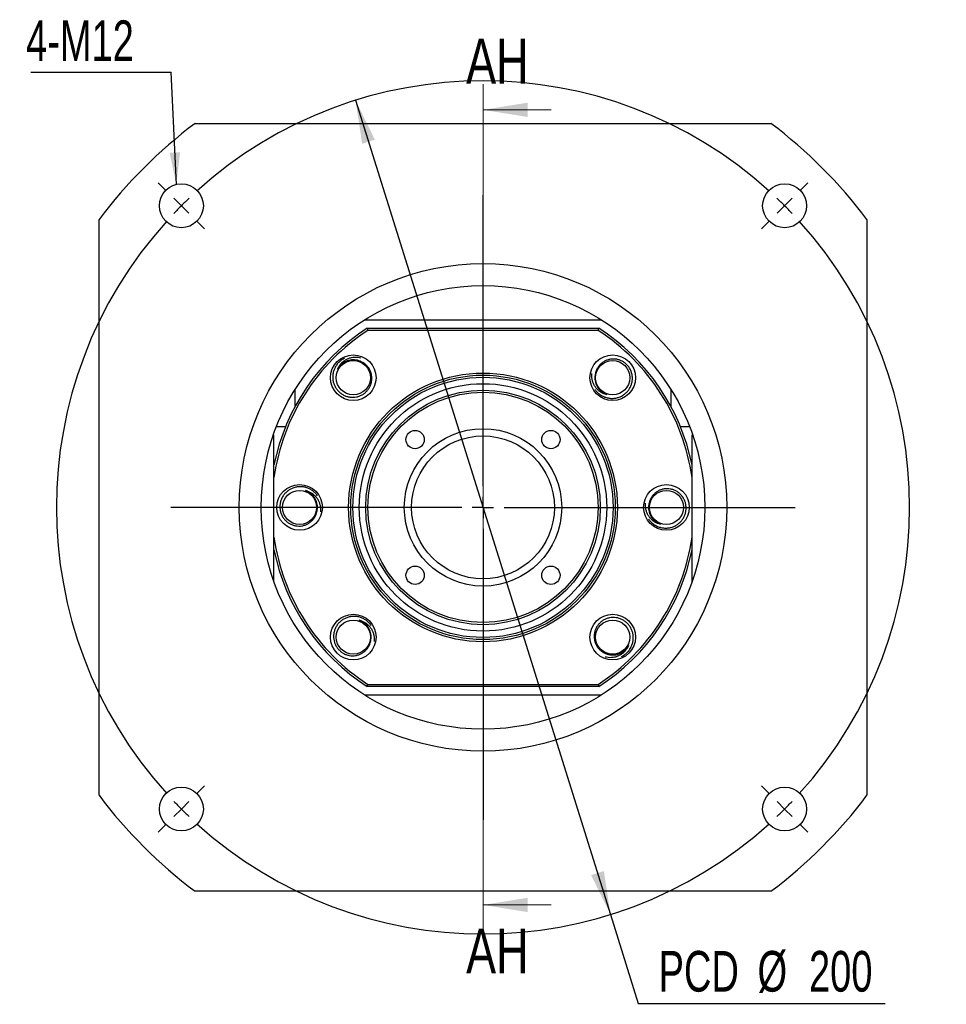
# Model space of a CAD drawing. Header units: millimetres. Extents: x 21 to 284, y 7 to 205.
# Tile 1 of 6: x 21 to 93, y 14 to 91. Entities that reach past the tile are written whole.
import ezdxf

# ---------------------------------------------------------------- set-up
doc = ezdxf.new("R2010")
doc.units = ezdxf.units.MM
doc.layers.add('圖層0', color=7, linetype='Continuous')
doc.styles.add('SLDTEXTSTYLE0', font='TXT', dxfattribs={"width": 0.7})
doc.styles.add('SLDTEXTSTYLE3', font='TXT', dxfattribs={"width": 0.75})
doc.dimstyles.new('SLDDIMSTYLE1', dxfattribs={"dimtxt": 3.389974, "dimasz": 2.5, "dimexe": 0, "dimexo": 0.0625, "dimgap": 0.847493, "dimtad": 0, "dimtih": 1, "dimtoh": 1, "dimlfac": 3, "dimrnd": 1e-09, "dimzin": 12, "dimdsep": 46, "dimtxsty": 'SLDTEXTSTYLE0', "dimsah": 1, "dimcen": 0, "dimadec": 0, "dimazin": 3, "dimtfac": 1, "dimtmove": 0, "dimatfit": 3, "dimfxl": 0, "dimfrac": 2, "dimtolj": 1, "dimtzin": 12, "dimarcsym": 0})
doc.dimstyles.new('SLDDIMSTYLE2', dxfattribs={"dimtxt": 0.18, "dimasz": 2.5, "dimexe": 0, "dimexo": 0.0625, "dimgap": 0, "dimtad": 0, "dimtih": 1, "dimtoh": 1, "dimdec": 0, "dimrnd": 1e-09, "dimzin": 0, "dimdsep": 46, "dimtxsty": 'Standard', "dimsah": 1, "dimcen": 0.09, "dimadec": 0, "dimazin": 0, "dimtfac": 2.5, "dimtdec": 0, "dimtofl": 0, "dimtmove": 0, "dimatfit": 3, "dimfxl": 0, "dimfrac": 2, "dimtolj": 1, "dimtzin": 0, "dimarcsym": 0})

# ---------------------------------------------------------------- blocks, each defined once
blk = doc.blocks.new('_D')
at = {"layer": '圖層0', "color": 7}
for p, q in [((46.904, 84.626), (66.824, 21.005)), ((66.824, 21.005), (68.999, 14.059)), ((68.999, 14.059), (88.302, 14.059))]:
    blk.add_line(p, q, dxfattribs=at)
for points in [[(46.904, 84.626), (47.42, 81.235), (48.415, 81.547)], [(66.824, 21.005), (66.309, 24.396), (65.313, 24.084)]]:
    blk.add_solid(points, dxfattribs=at)
at = {"layer": '圖層0', "color": 7, "char_height": 3.175, "attachment_point": 1, "style": 'SLDTEXTSTYLE0'}
for s, insert in [('PCD', (70.586, 18.152)), ('%%c', (78.318, 18.152)), ('200', (82.34, 18.152))]:
    blk.add_mtext(s, dxfattribs=dict(at, insert=insert))
blk = doc.blocks.new('SW_NOTE_0')
at = {"layer": '圖層0', "color": 0}
blk.add_line((-10.952, 0), (0, 0), dxfattribs=at)
at = {"layer": '圖層0', "color": 0, "insert": (-11.332, 4.055), "char_height": 3.175, "attachment_point": 1, "style": 'SLDTEXTSTYLE0'}
blk.add_mtext('4-M12', dxfattribs=at)
blk = doc.blocks.new('SW_CENTERMARKSYMBOL_0')
at = {"layer": '圖層0', "color": 0}
for p, q in [((-48.319, 1.179), (-48.944, 1.803)), ((1.179, 1.179), (1.803, 1.803)), ((-23.57, -21.904), (-23.57, 0.833)), ((-47.14, 0), (-47.73, 0.589)), ((-47.14, 0), (-46.551, -0.589)), ((0, 0), (-0.589, -0.589)), ((0, 0), (0.589, 0.589)), ((-45.962, -1.179), (-45.337, -1.803)), ((-1.179, -1.179), (-1.803, -1.803)), ((-23.57, -23.57), (-23.57, -22.737)), ((-25.237, -23.57), (-47.974, -23.57)), ((-23.57, -23.57), (-24.404, -23.57)), ((-23.57, -23.57), (-23.57, -24.404)), ((-23.57, -23.57), (-22.737, -23.57)), ((-21.904, -23.57), (0.833, -23.57)), ((-23.57, -25.237), (-23.57, -47.974)), ((-45.962, -45.962), (-45.337, -45.337)), ((-1.179, -45.962), (-1.803, -45.337)), ((-47.14, -47.14), (-46.551, -46.551)), ((0, -47.14), (-0.589, -46.551)), ((-47.14, -47.14), (-47.73, -47.73)), ((0, -47.14), (0.589, -47.73)), ((-48.319, -48.319), (-48.944, -48.944)), ((1.179, -48.319), (1.803, -48.944))]:
    blk.add_line(p, q, dxfattribs=at)
for start, end in [(47.86479, 132.13521), (135, 136.43239), (133.56761, 135), (45, 46.43239), (43.56761, 45), (137.86479, 222.13521), (317.86479, 42.13521), (223.56761, 225), (315, 316.43239), (225, 226.43239), (313.56761, 315), (227.86479, 312.13521)]:
    blk.add_arc((-23.57, -23.57), 33.333, start, end, dxfattribs=at)

msp = doc.modelspace()

# ---------------------------------------------------------------- linework, layer by layer
at = {"color": 7, "linetype": 'Continuous', "lineweight": 18}
for p, q in [((56.8643, 85.8821), (56.8643, 19.7487)), ((62.1843, 83.8821), (56.8643, 83.8821)), ((62.1843, 21.7487), (56.8643, 21.7487))]:
    msp.add_line(p, q, dxfattribs=at)
at = {"color": 7, "linetype": 'Continuous', "lineweight": 25}
for p, q in [((34.3643, 82.8154), (79.3643, 82.8154)), ((26.8643, 30.3154), (26.8643, 75.3154)), ((86.8643, 75.3154), (86.8643, 30.3154)), ((47.6267, 67.4821), (66.1019, 67.4821)), ((47.8211, 66.8154), (47.8704, 66.6487)), ((47.8211, 66.8154), (65.9074, 66.8154)), ((65.8581, 66.6487), (47.8704, 66.6487)), ((65.8581, 66.6487), (65.9074, 66.8154)), ((42.1976, 60.7316), (42.1976, 62.053)), ((71.5309, 62.053), (71.5309, 60.7316)), ((40.5309, 58.4821), (40.4834, 58.4821)), ((40.5309, 47.0131), (40.5309, 58.4821)), ((40.7294, 59.1487), (41.4478, 59.1487)), ((72.2807, 59.1487), (72.9991, 59.1487)), ((73.1976, 47.0131), (73.1976, 58.4821)), ((73.1976, 58.4821), (73.2451, 58.4821)), ((47.8211, 38.8154), (47.8704, 38.9821)), ((65.9074, 38.8154), (47.8211, 38.8154)), ((47.8704, 38.9821), (65.8581, 38.9821)), ((65.8581, 38.9821), (65.9074, 38.8154)), ((66.1019, 38.1487), (47.6267, 38.1487)), ((79.3643, 22.8154), (34.3643, 22.8154))]:
    msp.add_line(p, q, dxfattribs=at)
for centre, radius in [((33.294, 76.3856), 1.7167), ((80.4345, 76.3856), 1.7167), ((56.8643, 52.8154), 19.05), ((56.8643, 52.8154), 17.3333), ((46.7291, 62.9506), 1.7833), ((66.9995, 62.9506), 1.7833), ((46.7291, 62.9506), 1.3333), ((66.9995, 62.9506), 1.3333), ((56.8643, 52.8154), 10.5), ((56.8643, 52.8154), 10.3333), ((56.8643, 52.8154), 10.1667), ((56.8643, 52.8154), 9.6667), ((56.8643, 52.8154), 9.1667), ((56.8643, 52.8154), 9), ((56.8643, 52.8154), 6.15), ((51.561, 58.1187), 0.7167), ((62.1676, 58.1187), 0.7167), ((56.8643, 52.8154), 5.5833), ((42.5309, 52.8154), 1.7833), ((42.5309, 52.8154), 1.3333), ((71.1976, 52.8154), 1.7833), ((71.1976, 52.8154), 1.3333), ((51.561, 47.5121), 0.7167), ((62.1676, 47.5121), 0.7167), ((46.7291, 42.6802), 1.7833), ((46.7291, 42.6802), 1.3333), ((66.9995, 42.6802), 1.7833), ((66.9995, 42.6802), 1.3333), ((33.294, 29.2452), 1.7167), ((80.4345, 29.2452), 1.7167)]:
    msp.add_circle(centre, radius, dxfattribs=at)
for radius, start, end in [(37.5, 126.869898, 143.130102), (37.5, 36.869898, 53.130102), (16.6667, 122.85988, 168.521659), (16.5, 123.030152, 171.849462), (16.5, 8.150538, 56.969848), (16.6667, 11.478341, 57.14012), (16.5, 188.150538, 236.969848), (16.5, 303.030152, 351.849462), (16.6667, 191.478341, 237.14012), (16.6667, 302.85988, 348.521659), (37.5, 216.869898, 233.130102), (37.5, 306.869898, 323.130102)]:
    msp.add_arc((56.8643, 52.8154), radius, start, end, dxfattribs=at)
for points, knots in [([(46.0518, 64.4734), (45.9708, 64.4295), (45.8066, 64.3403), (45.594, 64.1574), (45.4116, 63.9423), (45.2705, 63.7016), (45.1722, 63.439), (45.1208, 63.1682), (45.1161, 62.8914), (45.1571, 62.6217), (45.2445, 62.3609), (45.3732, 62.1231), (45.5407, 61.9102), (45.7382, 61.7315), (45.9652, 61.5871), (46.2098, 61.4859), (46.4685, 61.4277), (46.7286, 61.4143), (46.9893, 61.4449), (47.2373, 61.5185), (47.4699, 61.6341), (47.6758, 61.7848), (47.8542, 61.9691), (47.9969, 62.1775), (48.1024, 62.409), (48.1655, 62.6508), (48.1866, 62.9004), (48.1659, 63.1459), (48.1033, 63.3867), (48.0016, 63.6091), (47.8636, 63.811), (47.7107, 63.9683), (47.5532, 64.0909), (47.4499, 64.1475), (47.3978, 64.176)], [0, 0, 0, 0, 0.03357987, 0.0681335, 0.10171334, 0.13628273, 0.16949829, 0.20370425, 0.23648336, 0.27021488, 0.3028741, 0.33652341, 0.36850182, 0.40140758, 0.43338883, 0.46634053, 0.49763543, 0.52984518, 0.5610229, 0.59312732, 0.6238671, 0.65552084, 0.68589798, 0.71716061, 0.74734364, 0.77844021, 0.80801668, 0.83845087, 0.86803192, 0.89851967, 0.92733605, 0.95699066, 0.97832522, 1, 1, 1, 1]), ([(45.5036, 63.6193), (45.5354, 63.6907), (45.6, 63.8357), (45.741, 64.0291), (45.9108, 64.2012), (46.1091, 64.3446), (46.3335, 64.456), (46.5765, 64.5284), (46.8307, 64.5619), (47.0836, 64.558), (47.2476, 64.5232), (47.327, 64.5063)], [0, 0, 0, 0, 0.1057504, 0.2145067, 0.3220193, 0.4323898, 0.5444735, 0.659776, 0.773669, 0.890373, 1, 1, 1, 1]), ([(47.3978, 64.176), (47.3221, 64.2124), (47.1767, 64.2822), (46.9429, 64.3362), (46.7108, 64.3531), (46.4789, 64.3305), (46.254, 64.2702), (46.0421, 64.1733), (45.8473, 64.0416), (45.6966, 63.8967), (45.5824, 63.7532), (45.53, 63.6641), (45.5036, 63.6193)], [0, 0, 0, 0, 0.1145939, 0.2204367, 0.3262797, 0.4321229, 0.5379661, 0.643809, 0.7496516, 0.8585643, 0.9288458, 1, 1, 1, 1]), ([(65.6067, 62.0352), (65.6632, 61.9625), (65.7778, 61.8149), (65.9928, 61.6348), (66.2346, 61.4897), (66.495, 61.3895), (66.7701, 61.3351), (67.0456, 61.3284), (67.3195, 61.3686), (67.579, 61.4528), (67.8222, 61.5814), (68.036, 61.7469), (68.2188, 61.9467), (68.3632, 62.1707), (68.4688, 62.4181), (68.529, 62.6759), (68.5444, 62.9406), (68.5155, 63.1994), (68.443, 63.4517), (68.3301, 63.6844), (68.1783, 63.8952), (67.9962, 64.074), (67.7854, 64.22), (67.5566, 64.3271), (67.311, 64.3936), (67.0622, 64.4166), (66.8125, 64.3969), (66.5736, 64.3367), (66.3461, 64.2358), (66.1432, 64.0994), (65.9663, 63.9305), (65.836, 63.7541), (65.7406, 63.5788), (65.7015, 63.4677), (65.6817, 63.4116)], [0, 0, 0, 0, 0.0335798, 0.0681334, 0.1017132, 0.1362826, 0.1694981, 0.2037041, 0.2364833, 0.2702147, 0.302874, 0.3365233, 0.3685017, 0.4014075, 0.4333888, 0.4663404, 0.4976354, 0.5298451, 0.5610229, 0.5931272, 0.6238671, 0.6555208, 0.6858979, 0.7171605, 0.7473436, 0.7784402, 0.8080167, 0.8384508, 0.868032, 0.8985196, 0.9273361, 0.9569907, 0.9783253, 1, 1, 1, 1]), ([(66.5384, 61.6329), (66.4627, 61.6527), (66.3093, 61.6929), (66.0956, 61.8007), (65.8982, 61.9402), (65.7245, 62.1127), (65.5781, 62.316), (65.4672, 62.5441), (65.393, 62.7895), (65.3558, 63.0397), (65.3636, 63.2071), (65.3673, 63.2882)], [0, 0, 0, 0, 0.1057502, 0.2145062, 0.3220193, 0.4323896, 0.5444737, 0.6597759, 0.7736689, 0.8903728, 1, 1, 1, 1]), ([(65.6817, 63.4116), (65.6582, 63.3311), (65.6128, 63.1762), (65.5975, 62.9368), (65.6185, 62.705), (65.6784, 62.4798), (65.7744, 62.2677), (65.9044, 62.0744), (66.066, 61.9035), (66.2334, 61.7783), (66.3935, 61.6889), (66.4899, 61.6516), (66.5384, 61.6329)], [0, 0, 0, 0, 0.114594, 0.2204368, 0.32628, 0.4321228, 0.5379658, 0.643809, 0.7496519, 0.8585643, 0.9288455, 1, 1, 1, 1]), ([(43.9237, 53.7307), (43.8672, 53.8035), (43.7526, 53.9511), (43.5376, 54.1312), (43.2957, 54.2763), (43.0354, 54.3765), (42.7603, 54.4309), (42.4848, 54.4376), (42.2108, 54.3974), (41.9514, 54.3131), (41.7082, 54.1846), (41.4944, 54.019), (41.3115, 53.8192), (41.1672, 53.5953), (41.0616, 53.3479), (41.0014, 53.0901), (40.986, 52.8254), (41.0149, 52.5666), (41.0874, 52.3143), (41.2003, 52.0816), (41.3521, 51.8707), (41.5342, 51.692), (41.745, 51.5459), (41.9737, 51.4389), (42.2194, 51.3724), (42.4682, 51.3494), (42.7179, 51.369), (42.9568, 51.4293), (43.1843, 51.5301), (43.3872, 51.6665), (43.564, 51.8354), (43.6944, 52.0118), (43.7898, 52.1871), (43.8289, 52.2983), (43.8486, 52.3543)], [0, 0, 0, 0, 0.03357974, 0.06813343, 0.1017132, 0.13628258, 0.16949818, 0.20370407, 0.23648317, 0.27021474, 0.30287405, 0.33652333, 0.36850168, 0.40140747, 0.43338878, 0.4663404, 0.49763537, 0.52984508, 0.56102288, 0.59312723, 0.623867, 0.65552081, 0.68589786, 0.71716058, 0.74734353, 0.77844014, 0.80801664, 0.83845083, 0.86803194, 0.89851961, 0.9273361, 0.95699065, 0.97832519, 1, 1, 1, 1]), ([(42.992, 54.1331), (43.0676, 54.1133), (43.2211, 54.0731), (43.4348, 53.9653), (43.6322, 53.8257), (43.8059, 53.6533), (43.9523, 53.45), (44.0631, 53.2219), (44.1373, 52.9765), (44.1745, 52.7263), (44.1668, 52.5589), (44.163, 52.4778)], [0, 0, 0, 0, 0.1057504, 0.2145065, 0.3220196, 0.4323899, 0.5444738, 0.659776, 0.7736691, 0.8903729, 1, 1, 1, 1]), ([(43.8486, 52.3543), (43.8722, 52.4349), (43.9175, 52.5898), (43.9329, 52.8292), (43.9119, 53.0609), (43.852, 53.2861), (43.7559, 53.4983), (43.626, 53.6916), (43.4644, 53.8625), (43.297, 53.9877), (43.1369, 54.0771), (43.0405, 54.1143), (42.992, 54.1331)], [0, 0, 0, 0, 0.1145937, 0.2204367, 0.3262798, 0.4321227, 0.5379658, 0.6438089, 0.7496518, 0.858564, 0.9288452, 1, 1, 1, 1]), ([(69.8048, 51.9), (69.8613, 51.8273), (69.9759, 51.6797), (70.1909, 51.4996), (70.4328, 51.3545), (70.6931, 51.2543), (70.9682, 51.1999), (71.2437, 51.1932), (71.5177, 51.2334), (71.7771, 51.3176), (72.0203, 51.4462), (72.2341, 51.6117), (72.417, 51.8115), (72.5613, 52.0355), (72.6669, 52.2829), (72.7271, 52.5407), (72.7426, 52.8054), (72.7136, 53.0642), (72.6411, 53.3165), (72.5282, 53.5492), (72.3764, 53.76), (72.1943, 53.9388), (71.9835, 54.0848), (71.7548, 54.1919), (71.5092, 54.2584), (71.2603, 54.2814), (71.0107, 54.2617), (70.7718, 54.2015), (70.5442, 54.1006), (70.3414, 53.9642), (70.1645, 53.7953), (70.0341, 53.6189), (69.9387, 53.4436), (69.8996, 53.3325), (69.8799, 53.2764)], [0, 0, 0, 0, 0.03357974, 0.06813343, 0.1017132, 0.13628258, 0.16949818, 0.20370407, 0.23648317, 0.27021474, 0.30287405, 0.33652333, 0.36850168, 0.40140747, 0.43338878, 0.4663404, 0.49763537, 0.52984508, 0.56102288, 0.59312723, 0.623867, 0.65552081, 0.68589786, 0.71716058, 0.74734353, 0.77844014, 0.80801664, 0.83845083, 0.86803194, 0.89851961, 0.9273361, 0.95699065, 0.97832519, 1, 1, 1, 1]), ([(70.7365, 51.4977), (70.6609, 51.5175), (70.5074, 51.5577), (70.2937, 51.6655), (70.0963, 51.805), (69.9226, 51.9775), (69.7762, 52.1808), (69.6654, 52.4089), (69.5912, 52.6543), (69.554, 52.9045), (69.5617, 53.0719), (69.5655, 53.153)], [0, 0, 0, 0, 0.1057504, 0.2145065, 0.3220196, 0.4323899, 0.5444738, 0.659776, 0.7736691, 0.8903729, 1, 1, 1, 1]), ([(69.8799, 53.2764), (69.8563, 53.1959), (69.811, 53.041), (69.7956, 52.8016), (69.8167, 52.5698), (69.8765, 52.3446), (69.9726, 52.1325), (70.1025, 51.9392), (70.2641, 51.7683), (70.4316, 51.6431), (70.5916, 51.5537), (70.688, 51.5164), (70.7365, 51.4977)], [0, 0, 0, 0, 0.1145937, 0.2204367, 0.3262798, 0.4321227, 0.5379658, 0.6438089, 0.7496518, 0.858564, 0.9288452, 1, 1, 1, 1]), ([(48.1219, 43.5956), (48.0654, 43.6683), (47.9507, 43.8159), (47.7357, 43.996), (47.4939, 44.1411), (47.2335, 44.2413), (46.9585, 44.2957), (46.6829, 44.3024), (46.409, 44.2622), (46.1495, 44.1779), (45.9063, 44.0494), (45.6925, 43.8838), (45.5097, 43.684), (45.3653, 43.4601), (45.2597, 43.2127), (45.1995, 42.9549), (45.1841, 42.6902), (45.2131, 42.4314), (45.2856, 42.1791), (45.3984, 41.9464), (45.5502, 41.7355), (45.7323, 41.5568), (45.9431, 41.4107), (46.1719, 41.3037), (46.4175, 41.2372), (46.6663, 41.2142), (46.916, 41.2338), (47.1549, 41.2941), (47.3824, 41.3949), (47.5853, 41.5313), (47.7622, 41.7003), (47.8925, 41.8767), (47.9879, 42.0519), (48.0271, 42.1631), (48.0468, 42.2191)], [0, 0, 0, 0, 0.0335798, 0.0681334, 0.1017132, 0.1362826, 0.1694981, 0.2037041, 0.2364833, 0.2702147, 0.302874, 0.3365233, 0.3685017, 0.4014075, 0.4333888, 0.4663404, 0.4976354, 0.5298451, 0.5610229, 0.5931272, 0.6238671, 0.6555208, 0.6858979, 0.7171605, 0.7473436, 0.7784402, 0.8080167, 0.8384508, 0.868032, 0.8985196, 0.9273361, 0.9569907, 0.9783253, 1, 1, 1, 1]), ([(47.1901, 43.9979), (47.2658, 43.9781), (47.4193, 43.9379), (47.6329, 43.8301), (47.8303, 43.6905), (48.004, 43.5181), (48.1504, 43.3148), (48.2613, 43.0867), (48.3355, 42.8413), (48.3727, 42.5911), (48.3649, 42.4237), (48.3612, 42.3426)], [0, 0, 0, 0, 0.1057502, 0.2145062, 0.3220193, 0.4323896, 0.5444737, 0.6597759, 0.7736689, 0.8903728, 1, 1, 1, 1]), ([(48.0468, 42.2191), (48.0703, 42.2997), (48.1157, 42.4546), (48.131, 42.694), (48.11, 42.9257), (48.0501, 43.1509), (47.9541, 43.3631), (47.8241, 43.5564), (47.6625, 43.7273), (47.4951, 43.8525), (47.335, 43.9419), (47.2386, 43.9791), (47.1901, 43.9979)], [0, 0, 0, 0, 0.114594, 0.2204368, 0.32628, 0.4321228, 0.5379658, 0.643809, 0.7496519, 0.8585643, 0.9288455, 1, 1, 1, 1]), ([(67.6767, 41.1573), (67.7577, 41.2013), (67.9219, 41.2905), (68.1345, 41.4734), (68.3169, 41.6885), (68.458, 41.9291), (68.5563, 42.1917), (68.6077, 42.4625), (68.6124, 42.7394), (68.5714, 43.009), (68.484, 43.2699), (68.3553, 43.5077), (68.1878, 43.7206), (67.9903, 43.8993), (67.7633, 44.0437), (67.5187, 44.1449), (67.26, 44.2031), (66.9999, 44.2165), (66.7392, 44.1859), (66.4912, 44.1123), (66.2586, 43.9967), (66.0527, 43.846), (65.8743, 43.6617), (65.7316, 43.4533), (65.6261, 43.2217), (65.563, 42.9799), (65.5419, 42.7304), (65.5626, 42.4849), (65.6252, 42.244), (65.7269, 42.0217), (65.8649, 41.8198), (66.0178, 41.6625), (66.1753, 41.5399), (66.2786, 41.4833), (66.3307, 41.4547)], [0, 0, 0, 0, 0.03357987, 0.0681335, 0.10171334, 0.13628273, 0.16949829, 0.20370425, 0.23648336, 0.27021488, 0.3028741, 0.33652341, 0.36850182, 0.40140758, 0.43338883, 0.46634053, 0.49763543, 0.52984518, 0.5610229, 0.59312732, 0.6238671, 0.65552084, 0.68589798, 0.71716061, 0.74734364, 0.77844021, 0.80801668, 0.83845087, 0.86803192, 0.89851967, 0.92733605, 0.95699066, 0.97832522, 1, 1, 1, 1]), ([(66.3307, 41.4547), (66.4064, 41.4184), (66.5519, 41.3485), (66.7856, 41.2946), (67.0177, 41.2777), (67.2496, 41.3002), (67.4745, 41.3606), (67.6864, 41.4575), (67.8812, 41.5892), (68.0319, 41.7341), (68.1461, 41.8775), (68.1985, 41.9666), (68.2249, 42.0115)], [0, 0, 0, 0, 0.1145939, 0.2204367, 0.3262797, 0.4321229, 0.5379661, 0.643809, 0.7496516, 0.8585643, 0.9288458, 1, 1, 1, 1]), ([(68.2249, 42.0115), (68.1931, 41.94), (68.1285, 41.7951), (67.9875, 41.6017), (67.8177, 41.4296), (67.6194, 41.2862), (67.395, 41.1747), (67.152, 41.1023), (66.8978, 41.0689), (66.6449, 41.0728), (66.4809, 41.1076), (66.4015, 41.1245)], [0, 0, 0, 0, 0.1057504, 0.2145067, 0.3220193, 0.4323898, 0.5444735, 0.659776, 0.773669, 0.890373, 1, 1, 1, 1])]:
    msp.add_open_spline(points, degree=3, knots=knots, dxfattribs=at)
at = {"color": 7, "linetype": 'Continuous', "lineweight": 18}
for points in [[(56.8643, 83.8821), (60.3643, 83.3221), (60.3643, 84.4421)], [(56.8643, 21.7487), (60.3643, 21.1887), (60.3643, 22.3087)]]:
    msp.add_solid(points, dxfattribs=at)

# ---------------------------------------------------------------- block references
at = {"layer": '圖層0', "color": 7}
for name, p in [('SW_NOTE_0', (32.4881, 86.8153)), ('SW_CENTERMARKSYMBOL_0', (80.4345, 76.3856))]:
    msp.add_blockref(name, p, dxfattribs=at)

# ---------------------------------------------------------------- texts
at = {"color": 7, "linetype": 'Continuous', "char_height": 3.5, "attachment_point": 1, "style": 'SLDTEXTSTYLE3'}
for insert in [(55.5473, 89.4397), (55.5473, 19.898)]:
    msp.add_mtext('AH', dxfattribs=dict(at, insert=insert))

# ---------------------------------------------------------------- dimensions: what is measured, and where the dimension line sits
at = {"layer": '圖層0', "color": 7}
dim = msp.add_diameter_dim_2p(p1=(66.8241, 21.0048), p2=(46.9044, 84.626), text='PCD<>', dimstyle='SLDDIMSTYLE1', dxfattribs=at)
dim.commit()
dim.dimension.update_dxf_attribs({"geometry": '_D', "text_midpoint": (79.4439, 16.5963), "dimtype": 163})

# ---------------------------------------------------------------- leaders
msp.add_leader([(32.9003, 78.0565), (32.4881, 86.8153)], dimstyle='SLDDIMSTYLE2', dxfattribs=at)

doc.saveas('drawing.dxf')
